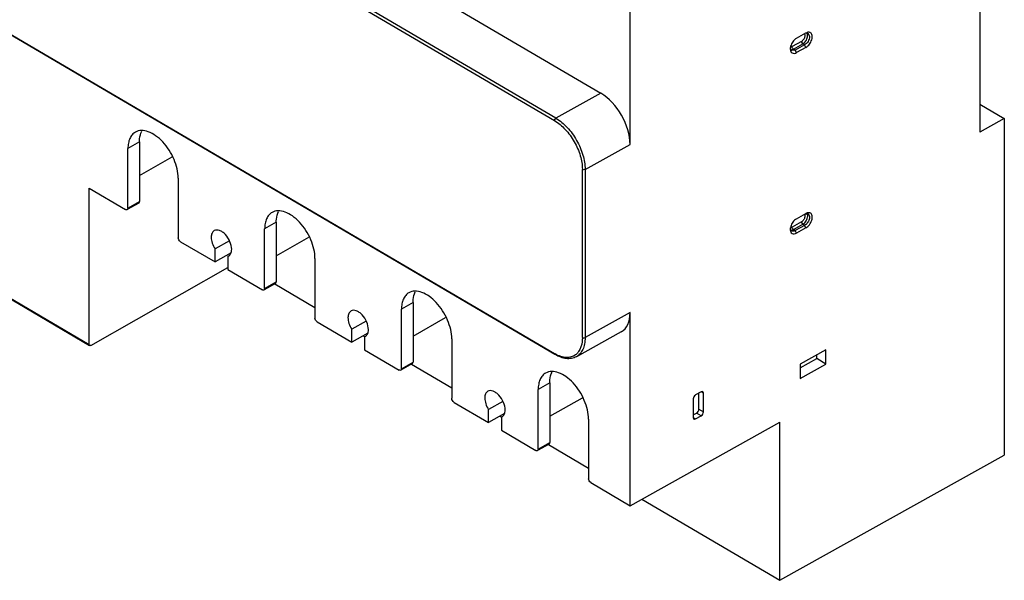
# Model space of a CAD drawing. Header units: millimetres. Extents: x 46 to 356, y 131 to 430.
# Tile 2 of 3: x 204 to 356, y 131 to 218. Entities that reach past the tile are written whole.
import ezdxf

# ---------------------------------------------------------------- set-up
doc = ezdxf.new("R2010")
doc.units = ezdxf.units.MM
doc.header["$LTSCALE"] = 36.473453
doc.layers.get('0').update_dxf_attribs({"linetype": 'CONTINUOUS'})

msp = doc.modelspace()

# ---------------------------------------------------------------- linework, layer by layer
at = {"color": 7}
for p, q in [((118.51, 309.25), (293.84, 206.24)), ((111.5, 304.97), (286.72, 202.03)), ((286.94, 202.39), (111.72, 305.33)), ((286.79, 166.05), (168.66, 235.45)), ((168.75, 235.5), (286.72, 166.19)), ((352.14, 229.8), (352.14, 200.27)), ((298.33, 198.38), (298.33, 226.7)), ((323.94, 214.7), (325.38, 215.51)), ((325.71, 215.43), (325.92, 214.95)), ((324.68, 214.21), (323.24, 213.41)), ((323.45, 213.04), (324.89, 213.84)), ((325.17, 213.67), (323.73, 212.87)), ((325.17, 213.67), (324.89, 213.84)), ((325.38, 213.3), (325.17, 213.67)), ((138.54, 212.61), (215.18, 167.59)), ((138.6, 212.47), (215.24, 167.45)), ((323.15, 212.91), (323.22, 212.87)), ((323.73, 212.87), (323.19, 212.83)), ((323.73, 212.87), (323.45, 213.04)), ((323.94, 212.5), (323.73, 212.87)), ((325.38, 213.3), (323.94, 212.5)), ((293.84, 206.24), (286.94, 202.39)), ((352.14, 204.55), (355.88, 202.35)), ((355.88, 202.35), (352.14, 200.27)), ((355.88, 202.35), (355.88, 150.58)), ((222.91, 198.75), (221.12, 197.73)), ((222.91, 198.75), (222.91, 189.58)), ((291.42, 194.53), (298.33, 198.38)), ((221.12, 188.57), (221.12, 197.73)), ((222.91, 193.61), (227.92, 196.45)), ((291, 168.66), (291, 194.53)), ((291.42, 194.53), (291.42, 168.66)), ((228.87, 193.19), (228.87, 184.02)), ((215.18, 191.65), (220.77, 188.37)), ((215.18, 167.59), (215.18, 191.65)), ((222.8, 189.35), (221.02, 188.34)), ((221.12, 188.57), (222.91, 189.58)), ((323.94, 186.94), (325.38, 187.75)), ((243.94, 186.39), (242.15, 185.38)), ((243.94, 186.39), (243.94, 177.23)), ((324.68, 186.45), (323.24, 185.64)), ((242.15, 176.22), (242.15, 185.38)), ((323.45, 185.27), (324.89, 186.08)), ((323.73, 185.11), (323.45, 185.27)), ((325.17, 185.91), (323.73, 185.11)), ((323.94, 184.74), (323.73, 185.11)), ((325.38, 185.54), (323.94, 184.74)), ((325.17, 185.91), (324.89, 186.08)), ((325.38, 185.54), (325.17, 185.91)), ((229.22, 183.41), (234.52, 180.29)), ((236.73, 183.56), (234.52, 182.31)), ((243.94, 181.26), (248.94, 184.1)), ((234.52, 180.29), (234.52, 182.31)), ((236.98, 181.68), (234.52, 180.29)), ((236.49, 181.15), (236.61, 181.22)), ((236.49, 181.15), (236.62, 181.21)), ((236.49, 181.15), (236.49, 179.13)), ((249.89, 180.83), (249.89, 171.67)), ((215.4, 167.46), (236.49, 179.43)), ((236.49, 179.13), (241.8, 176.02)), ((242.15, 176.22), (243.94, 177.23)), ((243.83, 177), (242.05, 175.99)), ((243.72, 176.94), (249.89, 173.31)), ((264.96, 174.04), (263.18, 173.03)), ((263.18, 163.86), (263.18, 173.03)), ((264.96, 174.04), (264.96, 164.88)), ((257.76, 171.21), (255.55, 169.96)), ((264.96, 168.9), (269.97, 171.74)), ((298.33, 172.51), (291.42, 168.66)), ((298.33, 142.8), (298.33, 172.51)), ((250.24, 171.06), (255.55, 167.94)), ((255.55, 167.94), (255.55, 169.96)), ((296.99, 169.57), (290.08, 165.72)), ((258.01, 169.33), (255.55, 167.94)), ((257.32, 168.94), (257.5, 168.84)), ((257.52, 168.8), (257.64, 168.87)), ((257.52, 168.8), (257.64, 168.86)), ((257.52, 168.8), (257.52, 166.78)), ((270.92, 168.48), (270.92, 159.32)), ((257.52, 166.78), (262.83, 163.66)), ((328.43, 166.79), (324.48, 164.59)), ((328.43, 164.59), (328.43, 166.79)), ((324.48, 163.99), (327.05, 165.42)), ((327.05, 165.42), (327.05, 166.02)), ((328.43, 164.59), (327.05, 165.42)), ((264.86, 164.65), (263.08, 163.63)), ((263.18, 163.86), (264.96, 164.88)), ((264.74, 164.58), (270.92, 160.95)), ((324.48, 164.59), (324.48, 162.38)), ((324.48, 162.38), (328.43, 164.59)), ((285.99, 161.69), (284.21, 160.67)), ((284.21, 151.51), (284.21, 160.67)), ((285.99, 161.69), (285.99, 152.52)), ((285.99, 156.55), (291, 159.39)), ((308.04, 159.22), (308.04, 156.36)), ((309.26, 160.31), (308.4, 159.83)), ((308.93, 157.66), (308.93, 160.12)), ((309.62, 160.1), (309.27, 160.32)), ((309.62, 157.24), (309.62, 160.1)), ((271.27, 158.7), (276.58, 155.58)), ((278.79, 158.85), (276.58, 157.6)), ((276.58, 155.58), (276.58, 157.6)), ((308.93, 157.66), (309.62, 157.24)), ((279.04, 156.98), (276.58, 155.58)), ((278.35, 156.59), (278.52, 156.49)), ((278.55, 156.45), (278.66, 156.51)), ((278.55, 156.45), (278.67, 156.5)), ((278.55, 156.45), (278.55, 154.43)), ((291.95, 156.13), (291.95, 146.96)), ((308.04, 156.76), (308.57, 157.05)), ((308.04, 156.37), (308.4, 156.15)), ((308.4, 156.15), (309.26, 156.64)), ((309.26, 156.64), (308.57, 157.05)), ((278.55, 154.43), (283.86, 151.31)), ((298.33, 142.8), (321.35, 155.64)), ((321.35, 131.33), (321.35, 155.64)), ((285.89, 152.29), (284.1, 151.28)), ((284.21, 151.51), (285.99, 152.52)), ((285.77, 152.23), (291.95, 148.6)), ((321.35, 131.33), (355.88, 150.58)), ((292.3, 146.35), (298.33, 142.8)), ((300.12, 143.8), (321.35, 131.33))]:
    msp.add_line(p, q, dxfattribs=at)
for centre, radius, start, end in [((325.96, 214.45), 1.21, 115.8917, 119.1597), ((324.38, 213.06), 1.41, 173.4187, 178.1625), ((324.2, 213.06), 1.23, 178.1809, 182.4165), ((324.53, 213.04), 1.57, 171.3553, 173.4657), ((325.96, 186.69), 1.21, 115.8917, 119.1597), ((324.5, 185.28), 1.54, 170.3086, 175.6016), ((324.33, 185.3), 1.36, 175.654, 178.2047), ((324.2, 185.3), 1.23, 178.1809, 182.4165), ((323.68, 185.52), 0.703, 189.3559, 192.745), ((236.25, 181.85), 0.743, 299.6188, 305.1072), ((257.28, 169.5), 0.743, 299.6188, 305.1072), ((289.55, 171), 5.58, 239.5607, 240.6677), ((278.3, 157.15), 0.743, 299.6188, 305.1072)]:
    msp.add_arc(centre, radius, start, end, dxfattribs=at)
for centre, major_axis, ratio, start_param, end_param in [((293.84, 201.02), (-3.16, 5.57), 0.572297, -2.351898, -0.781102), ((293.84, 175.14), (-3.16, 5.57), 0.572297, -3.145881, -2.351898), ((308.4, 159.42), (0.257, 0.429), 0.58734, 0.794305, 2.365101), ((309.26, 159.9), (0.257, 0.429), 0.58734, -0.776492, 0.794305), ((308.57, 157.46), (0.257, 0.429), 0.58734, -2.347288, -0.776492), ((308.4, 156.56), (0.257, 0.429), 0.58734, 2.365101, 3.935897), ((309.26, 157.04), (0.257, 0.429), 0.58734, -2.347288, -0.776492)]:
    msp.add_ellipse(centre, major_axis=major_axis, ratio=ratio, start_param=start_param, end_param=end_param, dxfattribs=at)
for points, knots in [([(325.14, 215.4), (325.16, 215.37), (325.19, 215.32), (325.2, 215.26), (325.21, 215.25)], [0, 0, 0, 0, 0.732193, 1, 1, 1, 1]), ([(325.21, 215.25), (325.21, 215.23), (325.23, 215.14), (325.22, 215.05), (325.21, 214.98)], [0, 0, 0, 0, 0.230127, 1, 1, 1, 1]), ([(325.38, 213.3), (325.59, 213.42), (325.96, 213.78), (326.25, 214.34), (326.35, 214.82), (326.35, 215.13), (326.26, 215.4), (326.13, 215.52), (326.07, 215.56)], [0, 0, 0, 0, 0.270104, 0.560379, 0.69405, 0.811624, 0.911815, 1, 1, 1, 1]), ([(325.72, 215.63), (325.7, 215.62), (325.6, 215.61), (325.51, 215.57), (325.44, 215.54)], [0, 0, 0, 0, 0.235303, 1, 1, 1, 1]), ([(325.47, 215.48), (325.49, 215.48), (325.57, 215.49), (325.65, 215.46), (325.71, 215.43)], [0, 0, 0, 0, 0.265228, 1, 1, 1, 1]), ([(325.63, 214.92), (325.63, 214.96), (325.65, 215.11), (325.64, 215.26), (325.61, 215.37)], [0, 0, 0, 0, 0.27674, 1, 1, 1, 1]), ([(326.07, 215.56), (326.04, 215.58), (325.94, 215.63), (325.81, 215.64), (325.72, 215.63)], [0, 0, 0, 0, 0.239523, 1, 1, 1, 1]), ([(323.77, 214.59), (323.56, 214.43), (323.22, 214.03), (323.02, 213.53), (322.98, 213.27)], [0, 0, 0, 0, 0.500599, 1, 1, 1, 1]), ([(325.21, 214.98), (325.18, 214.82), (325.05, 214.52), (324.82, 214.28), (324.68, 214.21)], [0, 0, 0, 0, 0.510986, 1, 1, 1, 1]), ([(324.68, 214.21), (324.68, 214.17), (324.71, 214.03), (324.8, 213.89), (324.89, 213.84)], [0, 0, 0, 0, 0.240954, 1, 1, 1, 1]), ([(324.89, 213.84), (325.08, 213.94), (325.4, 214.27), (325.59, 214.69), (325.63, 214.92)], [0, 0, 0, 0, 0.488743, 1, 1, 1, 1]), ([(325.92, 214.95), (325.92, 214.7), (325.75, 214.19), (325.39, 213.8), (325.17, 213.67)], [0, 0, 0, 0, 0.498866, 1, 1, 1, 1]), ([(322.97, 213.01), (322.97, 212.89), (323.01, 212.67), (323.16, 212.49), (323.25, 212.44)], [0, 0, 0, 0, 0.544207, 1, 1, 1, 1]), ([(323.19, 212.83), (323.14, 212.86), (323.08, 212.92), (323.04, 212.99), (323.03, 213.02)], [0, 0, 0, 0, 0.734356, 1, 1, 1, 1]), ([(323.24, 213.41), (323.23, 213.4), (323.16, 213.36), (323.09, 213.34), (323.04, 213.34)], [0, 0, 0, 0, 0.268758, 1, 1, 1, 1]), ([(323.15, 212.94), (323.18, 212.94), (323.28, 212.96), (323.38, 213), (323.45, 213.04)], [0, 0, 0, 0, 0.230981, 1, 1, 1, 1]), ([(323.25, 212.44), (323.34, 212.39), (323.59, 212.35), (323.82, 212.44), (323.94, 212.5)], [0, 0, 0, 0, 0.45056, 1, 1, 1, 1]), ([(323.45, 213.04), (323.43, 213.05), (323.35, 213.11), (323.3, 213.2), (323.27, 213.27)], [0, 0, 0, 0, 0.227731, 1, 1, 1, 1]), ([(286.72, 202.03), (286.72, 202.06), (286.75, 202.2), (286.84, 202.34), (286.94, 202.39)], [0, 0, 0, 0, 0.240272, 1, 1, 1, 1]), ([(286.72, 202.03), (287.33, 201.67), (288.48, 200.69), (289.82, 198.83), (290.74, 196.73), (291, 195.24), (291, 194.53)], [0, 0, 0, 0, 0.236708, 0.499442, 0.76248, 1, 1, 1, 1]), ([(286.94, 202.39), (287.58, 202.02), (288.78, 200.99), (290.19, 199.04), (291.15, 196.84), (291.42, 195.27), (291.42, 194.53)], [0, 0, 0, 0, 0.236682, 0.499419, 0.762472, 1, 1, 1, 1]), ([(222.27, 200.26), (222.09, 200.16), (221.75, 199.88), (221.38, 199.28), (221.17, 198.55), (221.12, 198.02), (221.12, 197.73)], [0, 0, 0, 0, 0.216867, 0.44958, 0.709354, 1, 1, 1, 1]), ([(228.87, 193.19), (228.87, 193.66), (228.73, 194.65), (228.25, 196.11), (227.5, 197.51), (226.55, 198.75), (225.47, 199.72), (224.34, 200.35), (223.23, 200.59), (222.54, 200.42), (222.27, 200.26)], [0, 0, 0, 0, 0.129112, 0.271183, 0.418781, 0.563462, 0.69731, 0.814538, 0.913626, 1, 1, 1, 1]), ([(222.91, 198.75), (222.91, 198.9), (222.93, 199.47), (223.07, 200.04), (223.26, 200.41)], [0, 0, 0, 0, 0.273667, 1, 1, 1, 1]), ([(291.42, 194.53), (291.39, 194.51), (291.26, 194.47), (291.09, 194.48), (291, 194.53)], [0, 0, 0, 0, 0.241832, 1, 1, 1, 1]), ([(222.8, 189.35), (222.82, 189.36), (222.89, 189.42), (222.91, 189.52), (222.91, 189.58)], [0, 0, 0, 0, 0.219961, 1, 1, 1, 1]), ([(221.02, 188.34), (221, 188.33), (220.92, 188.3), (220.83, 188.34), (220.77, 188.37)], [0, 0, 0, 0, 0.220431, 1, 1, 1, 1]), ([(221.12, 188.57), (221.12, 188.55), (221.12, 188.46), (221.07, 188.37), (221.02, 188.34)], [0, 0, 0, 0, 0.295042, 1, 1, 1, 1]), ([(243.3, 187.91), (243.12, 187.81), (242.77, 187.52), (242.41, 186.93), (242.19, 186.2), (242.15, 185.66), (242.15, 185.38)], [0, 0, 0, 0, 0.216867, 0.44958, 0.709354, 1, 1, 1, 1]), ([(249.89, 180.83), (249.89, 181.3), (249.76, 182.3), (249.28, 183.75), (248.53, 185.16), (247.57, 186.4), (246.49, 187.37), (245.37, 188), (244.26, 188.24), (243.57, 188.07), (243.3, 187.91)], [0, 0, 0, 0, 0.129112, 0.271183, 0.418781, 0.563462, 0.69731, 0.814538, 0.913626, 1, 1, 1, 1]), ([(243.94, 186.39), (243.94, 186.55), (243.96, 187.12), (244.1, 187.69), (244.28, 188.06)], [0, 0, 0, 0, 0.273667, 1, 1, 1, 1]), ([(325.38, 185.54), (325.59, 185.66), (325.96, 186.02), (326.25, 186.58), (326.35, 187.05), (326.35, 187.37), (326.26, 187.64), (326.13, 187.76), (326.07, 187.8)], [0, 0, 0, 0, 0.270104, 0.560379, 0.69405, 0.811624, 0.911815, 1, 1, 1, 1]), ([(325.72, 187.87), (325.7, 187.86), (325.6, 187.85), (325.51, 187.81), (325.44, 187.78)], [0, 0, 0, 0, 0.235305, 1, 1, 1, 1]), ([(326.07, 187.8), (326.04, 187.82), (325.94, 187.87), (325.81, 187.88), (325.72, 187.87)], [0, 0, 0, 0, 0.239521, 1, 1, 1, 1]), ([(323.77, 186.83), (323.56, 186.68), (323.23, 186.28), (323.03, 185.79), (322.99, 185.54)], [0, 0, 0, 0, 0.499464, 1, 1, 1, 1]), ([(325.21, 187.22), (325.18, 187.06), (325.05, 186.76), (324.82, 186.52), (324.68, 186.45)], [0, 0, 0, 0, 0.510984, 1, 1, 1, 1]), ([(324.68, 186.45), (324.68, 186.41), (324.71, 186.27), (324.8, 186.13), (324.89, 186.08)], [0, 0, 0, 0, 0.240954, 1, 1, 1, 1]), ([(324.89, 186.08), (325.11, 186.2), (325.47, 186.6), (325.65, 187.1), (325.65, 187.36)], [0, 0, 0, 0, 0.501138, 1, 1, 1, 1]), ([(325.14, 187.64), (325.16, 187.61), (325.19, 187.56), (325.2, 187.5), (325.21, 187.49)], [0, 0, 0, 0, 0.732193, 1, 1, 1, 1]), ([(325.17, 187.63), (325.19, 187.64), (325.3, 187.69), (325.41, 187.72), (325.5, 187.72)], [0, 0, 0, 0, 0.272802, 1, 1, 1, 1]), ([(325.71, 187.67), (325.82, 187.6), (325.93, 187.39), (325.93, 187.09), (325.85, 186.71), (325.62, 186.28), (325.33, 186), (325.17, 185.91)], [0, 0, 0, 0, 0.18495, 0.303126, 0.4374, 0.728846, 1, 1, 1, 1]), ([(325.21, 187.49), (325.21, 187.47), (325.23, 187.38), (325.22, 187.29), (325.21, 187.22)], [0, 0, 0, 0, 0.230127, 1, 1, 1, 1]), ([(325.5, 187.72), (325.51, 187.72), (325.59, 187.72), (325.66, 187.7), (325.71, 187.67)], [0, 0, 0, 0, 0.262585, 1, 1, 1, 1]), ([(325.65, 187.36), (325.65, 187.38), (325.64, 187.48), (325.62, 187.58), (325.59, 187.65)], [0, 0, 0, 0, 0.269495, 1, 1, 1, 1]), ([(234.4, 185.11), (234.25, 185.02), (233.99, 184.7), (233.94, 184.3), (233.94, 184.08)], [0, 0, 0, 0, 0.447781, 1, 1, 1, 1]), ([(237.08, 182.24), (237.08, 182.64), (236.86, 183.47), (236.3, 184.35), (235.7, 184.89), (235.24, 185.15), (234.79, 185.24), (234.51, 185.17), (234.4, 185.11)], [0, 0, 0, 0, 0.270531, 0.56241, 0.696577, 0.814093, 0.913421, 1, 1, 1, 1]), ([(322.97, 185.25), (322.97, 185.13), (323.01, 184.91), (323.16, 184.73), (323.25, 184.68)], [0, 0, 0, 0, 0.544207, 1, 1, 1, 1]), ([(323.19, 185.06), (323.17, 185.08), (323.07, 185.15), (323.01, 185.27), (322.99, 185.36)], [0, 0, 0, 0, 0.233853, 1, 1, 1, 1]), ([(323.24, 185.64), (323.23, 185.64), (323.16, 185.6), (323.09, 185.58), (323.04, 185.58)], [0, 0, 0, 0, 0.268758, 1, 1, 1, 1]), ([(323.15, 185.18), (323.18, 185.18), (323.28, 185.19), (323.38, 185.24), (323.45, 185.27)], [0, 0, 0, 0, 0.230625, 1, 1, 1, 1]), ([(323.73, 185.11), (323.64, 185.06), (323.46, 184.99), (323.26, 185.02), (323.19, 185.06)], [0, 0, 0, 0, 0.549287, 1, 1, 1, 1]), ([(323.25, 184.68), (323.34, 184.63), (323.59, 184.58), (323.82, 184.68), (323.94, 184.74)], [0, 0, 0, 0, 0.45056, 1, 1, 1, 1]), ([(323.45, 185.27), (323.43, 185.29), (323.35, 185.35), (323.3, 185.43), (323.27, 185.51)], [0, 0, 0, 0, 0.227731, 1, 1, 1, 1]), ([(229.22, 183.41), (229.11, 183.47), (228.95, 183.66), (228.87, 183.9), (228.87, 184.02)], [0, 0, 0, 0, 0.499426, 1, 1, 1, 1]), ([(233.94, 184.08), (233.94, 183.78), (234.06, 183.16), (234.34, 182.59), (234.52, 182.31)], [0, 0, 0, 0, 0.474979, 1, 1, 1, 1]), ([(236.68, 181.25), (236.71, 181.27), (236.87, 181.41), (236.97, 181.59), (237.01, 181.74)], [0, 0, 0, 0, 0.235413, 1, 1, 1, 1]), ([(237.01, 181.74), (237.02, 181.78), (237.07, 181.94), (237.08, 182.11), (237.08, 182.24)], [0, 0, 0, 0, 0.23492, 1, 1, 1, 1]), ([(243.83, 177), (243.85, 177.01), (243.92, 177.07), (243.94, 177.16), (243.94, 177.23)], [0, 0, 0, 0, 0.219961, 1, 1, 1, 1]), ([(242.05, 175.99), (242.03, 175.98), (241.95, 175.95), (241.86, 175.98), (241.8, 176.02)], [0, 0, 0, 0, 0.220431, 1, 1, 1, 1]), ([(242.15, 176.22), (242.15, 176.19), (242.15, 176.11), (242.1, 176.02), (242.05, 175.99)], [0, 0, 0, 0, 0.295042, 1, 1, 1, 1]), ([(270.92, 168.48), (270.92, 168.95), (270.79, 169.94), (270.3, 171.4), (269.55, 172.8), (268.6, 174.04), (267.52, 175.02), (266.39, 175.65), (265.29, 175.88), (264.6, 175.71), (264.32, 175.56)], [0, 0, 0, 0, 0.129112, 0.271183, 0.418781, 0.563462, 0.69731, 0.814538, 0.913626, 1, 1, 1, 1]), ([(264.96, 174.04), (264.96, 174.19), (264.99, 174.76), (265.12, 175.33), (265.31, 175.7)], [0, 0, 0, 0, 0.273667, 1, 1, 1, 1]), ([(264.32, 175.56), (264.14, 175.45), (263.8, 175.17), (263.44, 174.58), (263.22, 173.84), (263.18, 173.31), (263.18, 173.03)], [0, 0, 0, 0, 0.216867, 0.44958, 0.709354, 1, 1, 1, 1]), ([(255.43, 172.76), (255.28, 172.67), (255.02, 172.34), (254.96, 171.94), (254.96, 171.73)], [0, 0, 0, 0, 0.447781, 1, 1, 1, 1]), ([(258.11, 169.88), (258.11, 170.28), (257.89, 171.11), (257.33, 172), (256.73, 172.54), (256.27, 172.79), (255.82, 172.89), (255.54, 172.82), (255.43, 172.76)], [0, 0, 0, 0, 0.270531, 0.56241, 0.696577, 0.814093, 0.913421, 1, 1, 1, 1]), ([(250.24, 171.06), (250.14, 171.12), (249.97, 171.31), (249.89, 171.55), (249.89, 171.67)], [0, 0, 0, 0, 0.499426, 1, 1, 1, 1]), ([(254.96, 171.73), (254.96, 171.43), (255.09, 170.8), (255.37, 170.23), (255.55, 169.96)], [0, 0, 0, 0, 0.474979, 1, 1, 1, 1]), ([(258.04, 169.39), (258.05, 169.42), (258.09, 169.59), (258.11, 169.75), (258.11, 169.88)], [0, 0, 0, 0, 0.23492, 1, 1, 1, 1]), ([(257.7, 168.89), (257.74, 168.92), (257.89, 169.05), (257.99, 169.24), (258.04, 169.39)], [0, 0, 0, 0, 0.235413, 1, 1, 1, 1]), ([(291.42, 168.66), (291.42, 168.33), (291.37, 167.71), (291.12, 166.86), (290.69, 166.17), (290.29, 165.84), (290.08, 165.72)], [0, 0, 0, 0, 0.290897, 0.550558, 0.783144, 1, 1, 1, 1]), ([(291, 168.66), (291, 168.45), (290.96, 167.7), (290.73, 166.95), (290.43, 166.5)], [0, 0, 0, 0, 0.280079, 1, 1, 1, 1]), ([(291, 168.66), (291.03, 168.64), (291.16, 168.59), (291.33, 168.6), (291.42, 168.66)], [0, 0, 0, 0, 0.239368, 1, 1, 1, 1]), ([(215.24, 167.45), (215.23, 167.45), (215.19, 167.49), (215.18, 167.55), (215.18, 167.59)], [0, 0, 0, 0, 0.221727, 1, 1, 1, 1]), ([(215.4, 167.46), (215.38, 167.45), (215.34, 167.43), (215.28, 167.43), (215.24, 167.45)], [0, 0, 0, 0, 0.293413, 1, 1, 1, 1]), ([(286.79, 166.05), (286.78, 166.06), (286.74, 166.09), (286.72, 166.15), (286.72, 166.19)], [0, 0, 0, 0, 0.22176, 1, 1, 1, 1]), ([(290.08, 165.72), (289.86, 165.59), (289.34, 165.41), (288.5, 165.4), (287.63, 165.62), (287.07, 165.89), (286.79, 166.05)], [0, 0, 0, 0, 0.224962, 0.461073, 0.718055, 1, 1, 1, 1]), ([(289.93, 165.99), (289.74, 165.85), (289.28, 165.63), (288.49, 165.56), (287.65, 165.73), (287.09, 165.98), (286.82, 166.14)], [0, 0, 0, 0, 0.219339, 0.450981, 0.709067, 1, 1, 1, 1]), ([(290.43, 166.5), (290.39, 166.45), (290.25, 166.27), (290.07, 166.1), (289.93, 165.99)], [0, 0, 0, 0, 0.256776, 1, 1, 1, 1]), ([(263.08, 163.63), (263.06, 163.63), (262.98, 163.6), (262.89, 163.63), (262.83, 163.66)], [0, 0, 0, 0, 0.220431, 1, 1, 1, 1]), ([(263.18, 163.86), (263.18, 163.84), (263.17, 163.75), (263.13, 163.66), (263.08, 163.63)], [0, 0, 0, 0, 0.295042, 1, 1, 1, 1]), ([(264.86, 164.65), (264.88, 164.66), (264.94, 164.71), (264.96, 164.81), (264.96, 164.88)], [0, 0, 0, 0, 0.219961, 1, 1, 1, 1]), ([(285.35, 163.2), (285.17, 163.1), (284.83, 162.81), (284.46, 162.22), (284.25, 161.49), (284.21, 160.95), (284.21, 160.67)], [0, 0, 0, 0, 0.216867, 0.44958, 0.709354, 1, 1, 1, 1]), ([(291.95, 156.13), (291.95, 156.6), (291.82, 157.59), (291.33, 159.04), (290.58, 160.45), (289.63, 161.69), (288.55, 162.66), (287.42, 163.29), (286.32, 163.53), (285.63, 163.36), (285.35, 163.2)], [0, 0, 0, 0, 0.129112, 0.271183, 0.418781, 0.563462, 0.69731, 0.814538, 0.913626, 1, 1, 1, 1]), ([(285.99, 161.69), (285.99, 161.84), (286.02, 162.41), (286.15, 162.98), (286.34, 163.35)], [0, 0, 0, 0, 0.273667, 1, 1, 1, 1]), ([(279.14, 157.53), (279.14, 157.93), (278.92, 158.76), (278.35, 159.64), (277.75, 160.18), (277.3, 160.44), (276.85, 160.54), (276.57, 160.47), (276.46, 160.4)], [0, 0, 0, 0, 0.270531, 0.56241, 0.696577, 0.814093, 0.913421, 1, 1, 1, 1]), ([(271.27, 158.7), (271.17, 158.76), (271, 158.96), (270.92, 159.2), (270.92, 159.32)], [0, 0, 0, 0, 0.499426, 1, 1, 1, 1]), ([(276.46, 160.4), (276.3, 160.32), (276.04, 159.99), (275.99, 159.59), (275.99, 159.38)], [0, 0, 0, 0, 0.447781, 1, 1, 1, 1]), ([(275.99, 159.38), (275.99, 159.08), (276.12, 158.45), (276.4, 157.88), (276.58, 157.6)], [0, 0, 0, 0, 0.474979, 1, 1, 1, 1]), ([(279.07, 157.03), (279.08, 157.07), (279.12, 157.23), (279.14, 157.4), (279.14, 157.53)], [0, 0, 0, 0, 0.23492, 1, 1, 1, 1]), ([(278.73, 156.54), (278.77, 156.57), (278.92, 156.7), (279.02, 156.89), (279.07, 157.03)], [0, 0, 0, 0, 0.235413, 1, 1, 1, 1]), ([(284.21, 151.51), (284.21, 151.49), (284.2, 151.4), (284.16, 151.31), (284.1, 151.28)], [0, 0, 0, 0, 0.295042, 1, 1, 1, 1]), ([(285.89, 152.29), (285.9, 152.3), (285.97, 152.36), (285.99, 152.45), (285.99, 152.52)], [0, 0, 0, 0, 0.219961, 1, 1, 1, 1]), ([(284.1, 151.28), (284.09, 151.27), (284, 151.24), (283.91, 151.27), (283.86, 151.31)], [0, 0, 0, 0, 0.220431, 1, 1, 1, 1]), ([(292.3, 146.35), (292.19, 146.41), (292.03, 146.6), (291.95, 146.84), (291.95, 146.96)], [0, 0, 0, 0, 0.499426, 1, 1, 1, 1])]:
    msp.add_open_spline(points, degree=3, knots=knots, dxfattribs=at)
for points in [[(325.61, 215.37), (325.6, 215.39), (325.58, 215.42), (325.57, 215.44)], [(323.94, 214.7), (323.88, 214.67), (323.82, 214.63), (323.77, 214.59)], [(323.03, 213.02), (323.02, 213.04), (323.01, 213.07), (323, 213.1)], [(323.25, 213.36), (323.24, 213.38), (323.24, 213.39), (323.24, 213.41)], [(323.27, 213.27), (323.26, 213.3), (323.25, 213.33), (323.25, 213.36)], [(325.59, 187.65), (325.57, 187.69), (325.55, 187.73), (325.51, 187.76)], [(323.94, 186.94), (323.88, 186.91), (323.82, 186.87), (323.77, 186.83)], [(323.05, 185.18), (323.08, 185.18), (323.12, 185.18), (323.15, 185.18)], [(323.27, 185.51), (323.25, 185.55), (323.24, 185.6), (323.24, 185.64)]]:
    msp.add_open_spline(points, degree=3, dxfattribs=at)

doc.saveas('drawing.dxf')
